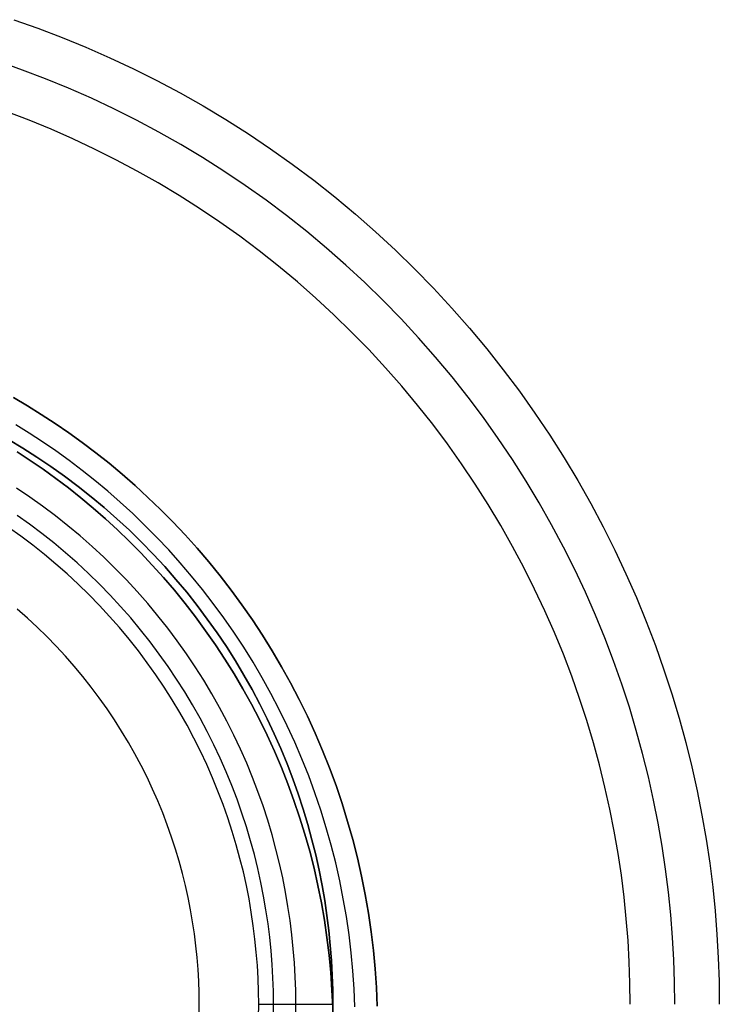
# Model space of a CAD drawing. Header units: millimetres. Extents: x 3618.4 to 3688.4, y 1698.4 to 1768.4.
# Tile 4 of 4: x 3664.9 to 3688.4, y 1733.4 to 1766.5. Entities that reach past the tile are written whole.
import ezdxf

# ---------------------------------------------------------------- set-up
doc = ezdxf.new("R2010")
doc.units = ezdxf.units.MM
doc.header["$MEASUREMENT"] = 0
for name, color, linetype in [('Layer 02', 7, 'Continuous'), ('Layer 03', 7, 'Continuous'), ('Layer 05', 7, 'Continuous')]:
    doc.layers.add(name, color=color, linetype=linetype)

msp = doc.modelspace()

# ---------------------------------------------------------------- linework, layer by layer
at = {"layer": 'Layer 02', "color": 192}
for points in [[(3664.65280529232, 1753.82965170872), (3665.12073253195, 1753.552524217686), (3665.586513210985, 1753.262449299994), (3666.049679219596, 1752.959334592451), (3666.509750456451, 1752.643107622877), (3666.966235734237, 1752.313716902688), (3667.418633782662, 1751.971132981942), (3667.866434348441, 1751.615349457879), (3668.30911939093, 1751.246383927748), (3668.746164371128, 1750.864278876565), (3669.17703963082, 1750.469102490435), (3669.601211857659, 1750.060949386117), (3670.018145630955, 1749.639941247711), (3670.427305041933, 1749.206227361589), (3670.828155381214, 1748.75998504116), (3671.220164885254, 1748.301419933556), (3671.602806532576, 1747.830766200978), (3671.975559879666, 1747.348286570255), (3672.337912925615, 1746.854272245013), (3672.689363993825, 1746.349042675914), (3673.029423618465, 1745.83294518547), (3673.357616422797, 1745.306354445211), (3673.673482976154, 1744.769671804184), (3673.976581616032, 1744.223324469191), (3674.266490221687, 1743.667764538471), (3674.542807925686, 1743.103467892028), (3674.805156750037, 1742.530932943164), (3675.053183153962, 1741.950679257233), (3675.286559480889, 1741.363246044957), (3675.504985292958, 1740.769190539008), (3675.708188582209, 1740.169086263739), (3675.895926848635, 1739.56352120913), (3676.067988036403, 1738.953095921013), (3676.22419132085, 1738.338421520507), (3676.364387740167, 1737.720117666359), (3676.488460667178, 1737.09881047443), (3676.596326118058, 1736.475130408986), (3676.687932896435, 1735.849710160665), (3676.763262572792, 1735.223182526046), (3676.822329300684, 1734.596178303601), (3676.865179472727, 1733.969324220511), (3676.891891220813, 1733.343240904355)], [(3664.65280529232, 1753.82965170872), (3665.12073253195, 1753.552524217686), (3665.586513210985, 1753.262449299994), (3666.049679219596, 1752.959334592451), (3666.509750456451, 1752.643107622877), (3666.966235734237, 1752.313716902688), (3667.418633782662, 1751.971132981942), (3667.866434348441, 1751.615349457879), (3668.30911939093, 1751.246383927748), (3668.746164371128, 1750.864278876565), (3669.17703963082, 1750.469102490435), (3669.601211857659, 1750.060949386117), (3670.018145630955, 1749.639941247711), (3670.427305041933, 1749.206227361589), (3670.828155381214, 1748.75998504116), (3671.220164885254, 1748.301419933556), (3671.602806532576, 1747.830766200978), (3671.975559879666, 1747.348286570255), (3672.337912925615, 1746.854272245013), (3672.689363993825, 1746.349042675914), (3673.029423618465, 1745.83294518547), (3673.357616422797, 1745.306354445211), (3673.673482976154, 1744.769671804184), (3673.976581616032, 1744.223324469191), (3674.266490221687, 1743.667764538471), (3674.542807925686, 1743.103467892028), (3674.805156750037, 1742.530932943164), (3675.053183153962, 1741.950679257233), (3675.286559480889, 1741.363246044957), (3675.504985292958, 1740.769190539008), (3675.708188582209, 1740.169086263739), (3675.895926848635, 1739.56352120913), (3676.067988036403, 1738.953095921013), (3676.22419132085, 1738.338421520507), (3676.364387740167, 1737.720117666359), (3676.488460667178, 1737.09881047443), (3676.596326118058, 1736.475130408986), (3676.687932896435, 1735.849710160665), (3676.763262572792, 1735.223182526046), (3676.822329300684, 1734.596178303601), (3676.865179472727, 1733.969324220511), (3676.891891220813, 1733.343240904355)], [(3676.891891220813, 1733.343240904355), (3676.865179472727, 1733.969324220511), (3676.822329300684, 1734.596178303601), (3676.763262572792, 1735.223182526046), (3676.687932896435, 1735.849710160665), (3676.596326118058, 1736.475130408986), (3676.488460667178, 1737.09881047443), (3676.364387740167, 1737.720117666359), (3676.22419132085, 1738.338421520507), (3676.067988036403, 1738.953095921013), (3675.895926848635, 1739.56352120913), (3675.708188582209, 1740.169086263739), (3675.504985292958, 1740.769190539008), (3675.286559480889, 1741.363246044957), (3675.053183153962, 1741.950679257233), (3674.805156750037, 1742.530932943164), (3674.542807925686, 1743.103467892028), (3674.266490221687, 1743.667764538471), (3673.976581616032, 1744.223324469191), (3673.673482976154, 1744.769671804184), (3673.357616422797, 1745.306354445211), (3673.029423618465, 1745.83294518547), (3672.689363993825, 1746.349042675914), (3672.337912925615, 1746.854272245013), (3671.975559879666, 1747.348286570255), (3671.602806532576, 1747.830766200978), (3671.220164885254, 1748.301419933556), (3670.828155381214, 1748.75998504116), (3670.427305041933, 1749.206227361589), (3670.018145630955, 1749.639941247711), (3669.601211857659, 1750.060949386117), (3669.17703963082, 1750.469102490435), (3668.746164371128, 1750.864278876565), (3668.30911939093, 1751.246383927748), (3667.866434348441, 1751.615349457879), (3667.418633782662, 1751.971132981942), (3666.966235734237, 1752.313716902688), (3666.509750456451, 1752.643107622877), (3666.049679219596, 1752.959334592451), (3665.586513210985, 1753.262449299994), (3665.12073253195, 1753.552524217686), (3664.65280529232, 1753.82965170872)], [(3676.142225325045, 1733.320856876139), (3676.116331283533, 1733.927774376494), (3676.07479285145, 1734.535439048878), (3676.017534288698, 1735.143249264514), (3675.944510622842, 1735.750597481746), (3675.855708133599, 1736.356872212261), (3675.751144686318, 1736.961460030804), (3675.630869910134, 1737.563747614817), (3675.494965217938, 1738.16312379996), (3675.343543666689, 1738.758981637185), (3675.176749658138, 1739.35072043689), (3674.994758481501, 1739.937747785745), (3674.797775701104, 1740.519481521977), (3674.586036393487, 1741.095351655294), (3674.359804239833, 1741.664802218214), (3674.119370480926, 1742.227293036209), (3673.865052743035, 1742.782301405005), (3673.59719374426, 1743.329323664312), (3673.316159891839, 1743.867876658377), (3673.022339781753, 1744.397499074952), (3672.716142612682, 1744.917752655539), (3672.39799652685, 1745.428223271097), (3672.06834689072, 1745.928521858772), (3671.727654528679, 1746.418285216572), (3671.376393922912, 1746.897176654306), (3671.01505139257, 1747.364886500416), (3670.644123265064, 1747.82113246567), (3670.264114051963, 1748.265659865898), (3669.875534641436, 1748.69824170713), (3669.478900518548, 1749.118678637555), (3669.074730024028, 1749.526798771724), (3668.663542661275, 1749.922457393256), (3668.245857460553, 1750.305536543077), (3667.82219140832, 1750.675944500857), (3667.393057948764, 1751.03361516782), (3666.95896556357, 1751.378507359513), (3666.520416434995, 1751.71060401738), (3666.077905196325, 1752.029911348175), (3665.631917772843, 1752.336457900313), (3665.182930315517, 1752.630293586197), (3664.731408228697, 1752.911488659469)], [(3675.392559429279, 1733.298472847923), (3675.367483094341, 1733.886224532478), (3675.327256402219, 1734.474699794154), (3675.271806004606, 1735.063316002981), (3675.20108834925, 1735.651484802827), (3675.115090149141, 1736.238614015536), (3675.013828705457, 1736.824109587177), (3674.8973520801, 1737.407377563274), (3674.765739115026, 1737.987826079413), (3674.619099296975, 1738.564867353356), (3674.457572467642, 1739.13791966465), (3674.281328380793, 1739.706409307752), (3674.090566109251, 1740.269772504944), (3673.885513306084, 1740.827457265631), (3673.666425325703, 1741.378925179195), (3673.433584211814, 1741.923653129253), (3673.187297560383, 1742.461134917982), (3672.927897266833, 1742.990882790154), (3672.655738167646, 1743.512428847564), (3672.371196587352, 1744.025326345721), (3672.074668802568, 1744.529150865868), (3671.766569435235, 1745.023501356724), (3671.447329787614, 1745.50800104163), (3671.117396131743, 1745.982298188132), (3670.777227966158, 1746.446066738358), (3670.427296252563, 1746.899006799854), (3670.068081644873, 1747.340844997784), (3669.700072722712, 1747.771334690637), (3669.323764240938, 1748.190256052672), (3668.939655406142, 1748.597416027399), (3668.548248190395, 1748.992648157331), (3668.15004569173, 1749.375812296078), (3667.745550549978, 1749.746794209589), (3667.33526342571, 1750.105505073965), (3666.919681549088, 1750.451880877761), (3666.499297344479, 1750.785881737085), (3666.074597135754, 1751.107491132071), (3665.646059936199, 1751.416715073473), (3665.21415632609, 1751.713581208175), (3664.779347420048, 1751.9981378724)], [(3664.779347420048, 1751.9981378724), (3665.21415632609, 1751.713581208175), (3665.646059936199, 1751.416715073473), (3666.074597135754, 1751.107491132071), (3666.499297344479, 1750.785881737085), (3666.919681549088, 1750.451880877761), (3667.33526342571, 1750.105505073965), (3667.745550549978, 1749.746794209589), (3668.15004569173, 1749.375812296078), (3668.548248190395, 1748.992648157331), (3668.939655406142, 1748.597416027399), (3669.323764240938, 1748.190256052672), (3669.700072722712, 1747.771334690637), (3670.068081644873, 1747.340844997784), (3670.427296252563, 1746.899006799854), (3670.777227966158, 1746.446066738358), (3671.117396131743, 1745.982298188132), (3671.447329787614, 1745.50800104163), (3671.766569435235, 1745.023501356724), (3672.074668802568, 1744.529150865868), (3672.371196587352, 1744.025326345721), (3672.655738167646, 1743.512428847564), (3672.927897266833, 1742.990882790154), (3673.187297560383, 1742.461134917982), (3673.433584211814, 1741.923653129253), (3673.666425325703, 1741.378925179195), (3673.885513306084, 1740.827457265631), (3674.090566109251, 1740.269772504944), (3674.281328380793, 1739.706409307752), (3674.457572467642, 1739.13791966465), (3674.619099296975, 1738.564867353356), (3674.765739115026, 1737.987826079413), (3674.8973520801, 1737.407377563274), (3675.013828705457, 1736.824109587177), (3675.115090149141, 1736.238614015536), (3675.20108834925, 1735.651484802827), (3675.271806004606, 1735.063316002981), (3675.327256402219, 1734.474699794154), (3675.367483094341, 1733.886224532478), (3675.392559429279, 1733.298472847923)], [(3675.392559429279, 1733.298472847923), (3675.367483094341, 1733.886224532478), (3675.327256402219, 1734.474699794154), (3675.271806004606, 1735.063316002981), (3675.20108834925, 1735.651484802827), (3675.115090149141, 1736.238614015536), (3675.013828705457, 1736.824109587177), (3674.8973520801, 1737.407377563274), (3674.765739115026, 1737.987826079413), (3674.619099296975, 1738.564867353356), (3674.457572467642, 1739.13791966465), (3674.281328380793, 1739.706409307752), (3674.090566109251, 1740.269772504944), (3673.885513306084, 1740.827457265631), (3673.666425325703, 1741.378925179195), (3673.433584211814, 1741.923653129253), (3673.187297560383, 1742.461134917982), (3672.927897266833, 1742.990882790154), (3672.655738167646, 1743.512428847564), (3672.371196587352, 1744.025326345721), (3672.074668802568, 1744.529150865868), (3671.766569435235, 1745.023501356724), (3671.447329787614, 1745.50800104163), (3671.117396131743, 1745.982298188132), (3670.777227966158, 1746.446066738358), (3670.427296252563, 1746.899006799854), (3670.068081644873, 1747.340844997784), (3669.700072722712, 1747.771334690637), (3669.323764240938, 1748.190256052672), (3668.939655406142, 1748.597416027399), (3668.548248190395, 1748.992648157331), (3668.15004569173, 1749.375812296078), (3667.745550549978, 1749.746794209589), (3667.33526342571, 1750.105505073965), (3666.919681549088, 1750.451880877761), (3666.499297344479, 1750.785881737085), (3666.074597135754, 1751.107491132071), (3665.646059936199, 1751.416715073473), (3665.21415632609, 1751.713581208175), (3664.779347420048, 1751.9981378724)]]:
    msp.add_lwpolyline(points, dxfattribs=at)
at = {"layer": 'Layer 03', "color": 5}
for points in [[(3664.485380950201, 1752.411520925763), (3664.966386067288, 1752.122736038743), (3665.441270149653, 1751.82086487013), (3665.909507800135, 1751.506097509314), (3666.370581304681, 1751.178651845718), (3666.823982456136, 1750.838773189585), (3667.269214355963, 1750.486733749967), (3667.705793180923, 1750.122831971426), (3668.133249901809, 1749.747391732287), (3668.551131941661, 1749.360761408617), (3668.959004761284, 1748.963312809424), (3669.356453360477, 1748.555439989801), (3669.743083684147, 1748.137557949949), (3670.118523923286, 1747.710101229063), (3670.482425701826, 1747.273522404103), (3670.834465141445, 1746.828290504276), (3671.174343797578, 1746.374889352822), (3671.501789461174, 1745.913815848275), (3671.81655682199, 1745.445578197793), (3672.118427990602, 1744.970694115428), (3672.407212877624, 1744.489688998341), (3672.682749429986, 1744.003094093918), (3672.944903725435, 1743.511444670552), (3673.193569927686, 1743.015278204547), (3673.428670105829, 1742.515132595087), (3673.650153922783, 1742.011544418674), (3673.857998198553, 1741.505047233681), (3674.052206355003, 1740.9961699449), (3674.232807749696, 1740.485435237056), (3674.399856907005, 1739.973358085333), (3674.553432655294, 1739.460444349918), (3674.69363717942, 1738.947189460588), (3674.82059499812, 1738.434077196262), (3674.934451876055, 1737.921578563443), (3675.035373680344, 1737.410150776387), (3675.123545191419, 1736.900236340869), (3675.199168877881, 1736.392262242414), (3675.262463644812, 1735.886639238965), (3675.313663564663, 1735.38376125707), (3675.353016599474, 1734.884004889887), (3675.380783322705, 1734.387728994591), (3675.397235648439, 1733.895274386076), (3675.40265557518, 1733.40696362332)], [(3675.40265557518, 1733.40696362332), (3675.397235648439, 1733.895274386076), (3675.380783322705, 1734.387728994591), (3675.353016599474, 1734.884004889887), (3675.313663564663, 1735.38376125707), (3675.262463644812, 1735.886639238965), (3675.199168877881, 1736.392262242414), (3675.123545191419, 1736.900236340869), (3675.035373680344, 1737.410150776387), (3674.934451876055, 1737.921578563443), (3674.82059499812, 1738.434077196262), (3674.69363717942, 1738.947189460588), (3674.553432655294, 1739.460444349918), (3674.399856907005, 1739.973358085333), (3674.232807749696, 1740.485435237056), (3674.052206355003, 1740.9961699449), (3673.857998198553, 1741.505047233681), (3673.650153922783, 1742.011544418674), (3673.428670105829, 1742.515132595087), (3673.193569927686, 1743.015278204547), (3672.944903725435, 1743.511444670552), (3672.682749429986, 1744.003094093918), (3672.407212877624, 1744.489688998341), (3672.118427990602, 1744.970694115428), (3671.81655682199, 1745.445578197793), (3671.501789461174, 1745.913815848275), (3671.174343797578, 1746.374889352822), (3670.834465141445, 1746.828290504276), (3670.482425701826, 1747.273522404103), (3670.118523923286, 1747.710101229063), (3669.743083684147, 1748.137557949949), (3669.356453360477, 1748.555439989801), (3668.959004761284, 1748.963312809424), (3668.551131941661, 1749.360761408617), (3668.133249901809, 1749.747391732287), (3667.705793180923, 1750.122831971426), (3667.269214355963, 1750.486733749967), (3666.823982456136, 1750.838773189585), (3666.370581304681, 1751.178651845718), (3665.909507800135, 1751.506097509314), (3665.441270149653, 1751.82086487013), (3664.966386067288, 1752.122736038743), (3664.485380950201, 1752.411520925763)], [(3674.15265557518, 1733.40696362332), (3674.147543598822, 1733.867529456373), (3674.132026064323, 1734.332003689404), (3674.105836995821, 1734.80008209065), (3674.068719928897, 1735.271443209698), (3674.020429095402, 1735.745748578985), (3673.960730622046, 1736.222643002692), (3673.889403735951, 1736.701754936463), (3673.806241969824, 1737.182696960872), (3673.711054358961, 1737.665066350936), (3673.603666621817, 1738.148445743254), (3673.483922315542, 1738.632403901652), (3673.35168395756, 1739.116496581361), (3673.206834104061, 1739.6002674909), (3673.049276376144, 1740.083249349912), (3672.878936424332, 1740.564965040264), (3672.695762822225, 1741.044928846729), (3672.499727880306, 1741.522647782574), (3672.290828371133, 1741.997622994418), (3672.069086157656, 1742.469351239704), (3671.834548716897, 1742.937326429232), (3671.587289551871, 1743.401041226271), (3671.327408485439, 1743.859988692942), (3671.055031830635, 1744.313663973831), (3670.770312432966, 1744.761566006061), (3670.473429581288, 1745.203199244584), (3670.164588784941, 1745.638075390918), (3669.844021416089, 1746.065715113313), (3669.511984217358, 1746.485649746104), (3669.168758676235, 1746.897422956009), (3668.814650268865, 1747.300592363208), (3668.449987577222, 1747.694731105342), (3668.075121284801, 1748.079429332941), (3667.690423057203, 1748.454295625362), (3667.296284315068, 1748.818958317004), (3666.893114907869, 1749.173066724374), (3666.481341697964, 1749.516292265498), (3666.061407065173, 1749.848329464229), (3665.633767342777, 1750.168896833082), (3665.198891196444, 1750.477737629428), (3664.757257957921, 1750.774620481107)], [(3673.40265557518, 1733.40696362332), (3673.397728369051, 1733.850882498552), (3673.382771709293, 1734.298568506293), (3673.357529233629, 1734.749728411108), (3673.321753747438, 1735.204052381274), (3673.275208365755, 1735.661214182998), (3673.217667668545, 1736.12087145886), (3673.14891886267, 1736.582666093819), (3673.068762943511, 1737.046224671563), (3672.977015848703, 1737.511159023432), (3672.873509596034, 1737.977066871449), (3672.758093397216, 1738.44353256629), (3672.63063473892, 1738.910127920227), (3672.491020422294, 1739.37641313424), (3672.339157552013, 1739.841937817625), (3672.174974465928, 1740.306242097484), (3671.998421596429, 1740.768857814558), (3671.80947225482, 1741.229309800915), (3671.608123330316, 1741.687117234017), (3671.394395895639, 1742.141795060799), (3671.168335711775, 1742.59285548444), (3670.930013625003, 1743.039809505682), (3670.679525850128, 1743.482168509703), (3670.416994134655, 1743.919445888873), (3670.142565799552, 1744.351158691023), (3669.856413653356, 1744.77682928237), (3669.55873577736, 1745.195987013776), (3669.249755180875, 1745.608169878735), (3668.929719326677, 1746.012926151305), (3668.598899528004, 1746.409815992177), (3668.257590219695, 1746.798413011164), (3667.906108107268, 1747.178305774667), (3667.544791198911, 1747.549099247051), (3667.173997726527, 1747.910416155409), (3666.794104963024, 1748.261898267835), (3666.405507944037, 1748.603207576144), (3666.008618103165, 1748.934027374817), (3665.603861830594, 1749.254063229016), (3665.191678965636, 1749.563043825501), (3664.77252123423, 1749.860721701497)], [(3672.90265557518, 1733.40696362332), (3672.897851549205, 1733.839784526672), (3672.883268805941, 1734.276278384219), (3672.858657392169, 1734.716159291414), (3672.823776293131, 1735.159125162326), (3672.77839454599, 1735.604857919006), (3672.722292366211, 1736.053023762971), (3672.655262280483, 1736.503273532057), (3672.577110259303, 1736.955243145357), (3672.487656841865, 1737.408554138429), (3672.386738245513, 1737.862814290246), (3672.274207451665, 1738.317618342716), (3672.149935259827, 1738.772548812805), (3672.013811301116, 1739.227176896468), (3671.865745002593, 1739.681063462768), (3671.70566649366, 1740.133760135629), (3671.533527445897, 1740.584810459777), (3671.349301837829, 1741.033751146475), (3671.152986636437, 1741.48011339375), (3670.944602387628, 1741.923424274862), (3670.72419370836, 1742.363208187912), (3670.491829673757, 1742.798988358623), (3670.247604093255, 1743.230288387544), (3669.991635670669, 1743.656633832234), (3669.724068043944, 1744.07755381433), (3669.445069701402, 1744.492582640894), (3669.154833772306, 1744.901261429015), (3668.853577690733, 1745.303139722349), (3668.54154273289, 1745.697777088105), (3668.218993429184, 1746.084744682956), (3667.886216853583, 1746.463626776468), (3667.543521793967, 1746.834022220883), (3667.191237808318, 1747.195545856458), (3666.829714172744, 1747.547829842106), (3666.459318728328, 1747.890524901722), (3666.080436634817, 1748.223301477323), (3665.693469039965, 1748.54585078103), (3665.298831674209, 1748.857885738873), (3664.896953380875, 1749.159141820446), (3664.488274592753, 1749.449377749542)], [(3672.90265557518, 1733.40696362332), (3672.897851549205, 1733.839784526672), (3672.883268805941, 1734.276278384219), (3672.858657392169, 1734.716159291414), (3672.823776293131, 1735.159125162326), (3672.77839454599, 1735.604857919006), (3672.722292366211, 1736.053023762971), (3672.655262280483, 1736.503273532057), (3672.577110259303, 1736.955243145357), (3672.487656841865, 1737.408554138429), (3672.386738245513, 1737.862814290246), (3672.274207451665, 1738.317618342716), (3672.149935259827, 1738.772548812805), (3672.013811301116, 1739.227176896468), (3671.865745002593, 1739.681063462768), (3671.70566649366, 1740.133760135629), (3671.533527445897, 1740.584810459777), (3671.349301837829, 1741.033751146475), (3671.152986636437, 1741.48011339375), (3670.944602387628, 1741.923424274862), (3670.72419370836, 1742.363208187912), (3670.491829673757, 1742.798988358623), (3670.247604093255, 1743.230288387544), (3669.991635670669, 1743.656633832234), (3669.724068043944, 1744.07755381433), (3669.445069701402, 1744.492582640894), (3669.154833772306, 1744.901261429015), (3668.853577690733, 1745.303139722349), (3668.54154273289, 1745.697777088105), (3668.218993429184, 1746.084744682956), (3667.886216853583, 1746.463626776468), (3667.543521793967, 1746.834022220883), (3667.191237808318, 1747.195545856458), (3666.829714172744, 1747.547829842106), (3666.459318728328, 1747.890524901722), (3666.080436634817, 1748.223301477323), (3665.693469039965, 1748.54585078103), (3665.298831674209, 1748.857885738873), (3664.896953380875, 1749.159141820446), (3664.488274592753, 1749.449377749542)], [(3670.90265557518, 1733.40696362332), (3670.898344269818, 1733.795392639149), (3670.885257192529, 1734.187117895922), (3670.863170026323, 1734.581882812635), (3670.831866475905, 1734.97941628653), (3670.791139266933, 1735.379432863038), (3670.740791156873, 1735.781632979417), (3670.680635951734, 1736.185703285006), (3670.61049952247, 1736.591317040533), (3670.530220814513, 1736.998134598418), (3670.439652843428, 1737.405803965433), (3670.338663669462, 1737.813961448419), (3670.227137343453, 1738.222232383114), (3670.104974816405, 1738.630231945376), (3669.972094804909, 1739.037566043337), (3669.828434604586, 1739.443832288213), (3669.673950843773, 1739.848621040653), (3669.508620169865, 1740.251516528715), (3669.332439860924, 1740.65209803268), (3669.145428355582, 1741.049941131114), (3668.947625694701, 1741.4446190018), (3668.739093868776, 1741.835703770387), (3668.519917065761, 1742.222767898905), (3668.290201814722, 1742.605385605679), (3668.050077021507, 1742.98313430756), (3667.799693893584, 1743.355596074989), (3667.539225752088, 1743.722359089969), (3667.268867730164, 1744.083019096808), (3666.98883635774, 1744.437180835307), (3666.699369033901, 1744.78445944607), (3666.400723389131, 1745.124481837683), (3666.093176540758, 1745.456888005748), (3665.777024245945, 1745.781332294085), (3665.452579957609, 1746.097484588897), (3665.120173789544, 1746.405031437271), (3664.780151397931, 1746.703677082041)], [(3670.898344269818, 1733.018534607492), (3670.90265557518, 1733.40696362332)], [(3672.897851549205, 1732.974142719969), (3672.90265557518, 1733.40696362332)], [(3672.897851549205, 1732.974142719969), (3672.90265557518, 1733.40696362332)], [(3672.90265557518, 1733.40696362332), (3675.40265557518, 1733.40696362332)], [(3673.397728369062, 1732.963044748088), (3673.40265557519, 1733.40696362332)], [(3674.147543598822, 1732.946397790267), (3674.15265557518, 1733.40696362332)], [(3675.40265557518, 1733.40696362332), (3675.397235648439, 1732.918652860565)], [(3675.397235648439, 1732.918652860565), (3675.40265557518, 1733.40696362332)]]:
    msp.add_lwpolyline(points, dxfattribs=at)
at = {"layer": 'Layer 03', "color": 5, "extrusion": (0, 1, 0)}
for points in [[(-3653.40265557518, 75.2689529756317), (-3670.947047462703, 75.26944569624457), (-3670.991816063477, 75.27094136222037), (-3671.036932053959, 75.27346560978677), (-3671.082364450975, 75.27704315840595), (-3671.128080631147, 75.2816976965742), (-3671.174046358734, 75.28745176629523), (-3671.22022582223, 75.29432664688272), (-3671.266581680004, 75.30234223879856), (-3671.313075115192, 75.31151694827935), (-3671.359665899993, 75.32186757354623), (-3671.406312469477, 75.3334091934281), (-3671.452972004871, 75.34615505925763), (-3671.499600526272, 75.36011649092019), (-3671.546152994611, 75.3753027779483), (-3671.592583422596, 75.39172108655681), (-3671.638844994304, 75.40937637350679), (-3671.684890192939, 75.42827130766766), (-3671.73067093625, 75.44840620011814), (-3671.776138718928, 75.46977894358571), (-3671.821244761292, 75.49238496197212), (-3671.865940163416, 75.5162171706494), (-3671.910176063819, 75.54126594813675), (-3671.953903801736, 75.56751911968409), (-3671.99707508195, 75.59496195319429), (-3672.039642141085, 75.62357716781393), (-3672.081557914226, 75.65334495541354), (-3672.122776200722, 75.684243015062), (-3672.163251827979, 75.71624660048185), (-3672.202940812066, 75.7493285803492), (-3672.241800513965, 75.78345951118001), (-3672.279789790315, 75.81860772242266), (-3672.316869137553, 75.85473941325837), (-3672.353000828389, 75.89181876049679), (-3672.388149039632, 75.92980803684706), (-3672.422279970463, 75.96866773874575), (-3672.45536195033, 76.00835672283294), (-3672.48736553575, 76.04883235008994), (-3672.518263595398, 76.09005063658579), (-3672.548031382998, 76.13196640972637), (-3672.576646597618, 76.17453346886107), (-3672.604089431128, 76.21770474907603), (-3672.630342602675, 76.261432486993), (-3672.655391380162, 76.30566838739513), (-3672.67922358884, 76.35036378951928), (-3672.701829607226, 76.3954698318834), (-3672.723202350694, 76.44093761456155), (-3672.743337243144, 76.48671835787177), (-3672.762232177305, 76.53276355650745), (-3672.779887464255, 76.57902512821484), (-3672.796305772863, 76.62545555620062), (-3672.811492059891, 76.67200802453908), (-3672.825453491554, 76.71863654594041), (-3672.838199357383, 76.76529608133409), (-3672.849740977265, 76.81194265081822), (-3672.860091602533, 76.8585334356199), (-3672.869266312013, 76.9050268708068), (-3672.877281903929, 76.95138272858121), (-3672.884156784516, 76.9975621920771), (-3672.889910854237, 77.04352791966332), (-3672.894565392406, 77.08924409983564), (-3672.898142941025, 77.13467649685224), (-3672.900667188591, 77.17979248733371), (-3672.902162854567, 77.22456108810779), (-3672.90265557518, 165.231047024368)], [(-3675.40265557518, 165.231047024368), (-3675.402162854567, 74.72456108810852), (-3675.400667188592, 74.67979248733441), (-3675.398142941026, 74.63467649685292), (-3675.394565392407, 74.58924409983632), (-3675.389910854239, 74.54352791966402), (-3675.384156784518, 74.49756219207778), (-3675.37728190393, 74.45138272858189), (-3675.369266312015, 74.40502687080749), (-3675.360091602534, 74.35853343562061), (-3675.349740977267, 74.31194265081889), (-3675.338199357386, 74.26529608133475), (-3675.325453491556, 74.21863654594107), (-3675.311492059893, 74.17200802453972), (-3675.296305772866, 74.12545555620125), (-3675.279887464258, 74.07902512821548), (-3675.262232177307, 74.03276355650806), (-3675.243337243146, 73.98671835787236), (-3675.223202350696, 73.94093761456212), (-3675.20182960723, 73.89546983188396), (-3675.179223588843, 73.85036378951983), (-3675.155391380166, 73.80566838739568), (-3675.130342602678, 73.76143248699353), (-3675.104089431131, 73.71770474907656), (-3675.076646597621, 73.67453346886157), (-3675.048031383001, 73.63196640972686), (-3675.018263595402, 73.59005063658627), (-3674.987365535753, 73.54883235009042), (-3674.955361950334, 73.50835672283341), (-3674.922279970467, 73.46866773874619), (-3674.888149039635, 73.42980803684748), (-3674.853000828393, 73.39181876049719), (-3674.816869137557, 73.35473941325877), (-3674.779789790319, 73.31860772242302), (-3674.741800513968, 73.28345951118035), (-3674.70294081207, 73.24932858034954), (-3674.663251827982, 73.21624660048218), (-3674.622776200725, 73.18424301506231), (-3674.581557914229, 73.15334495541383), (-3674.539642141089, 73.1235771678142), (-3674.497075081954, 73.09496195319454), (-3674.453903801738, 73.06751911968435), (-3674.410176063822, 73.04126594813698), (-3674.36594016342, 73.01621717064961), (-3674.321244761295, 72.99238496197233), (-3674.276138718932, 72.96977894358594), (-3674.230670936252, 72.94840620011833), (-3674.184890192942, 72.9282713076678), (-3674.138844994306, 72.90937637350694), (-3674.092583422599, 72.89172108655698), (-3674.046152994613, 72.87530277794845), (-3673.999600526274, 72.86011649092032), (-3673.952972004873, 72.84615505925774), (-3673.906312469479, 72.8334091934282), (-3673.859665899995, 72.82186757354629), (-3673.813075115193, 72.81151694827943), (-3673.766581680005, 72.80234223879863), (-3673.720225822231, 72.79432664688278), (-3673.674046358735, 72.78745176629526), (-3673.628080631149, 72.78169769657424), (-3673.582364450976, 72.77704315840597), (-3673.53693205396, 72.7734656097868), (-3673.491816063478, 72.77094136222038), (-3673.447047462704, 72.76944569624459), (-3653.40265557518, 72.7689529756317)]]:
    msp.add_lwpolyline(points, dxfattribs=at)
at = {"layer": 'Layer 05', "color": 255}
for points in [[(3664.663862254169, 1766.545822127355), (3665.476394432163, 1766.258501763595), (3666.285971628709, 1765.949534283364), (3667.091762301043, 1765.618872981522), (3667.892925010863, 1765.266512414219), (3668.688610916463, 1764.892489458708), (3669.477966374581, 1764.496884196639), (3670.260135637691, 1764.079820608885), (3671.034263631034, 1763.641467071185), (3671.799498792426, 1763.182036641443), (3672.55499595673, 1762.701787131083), (3673.299919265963, 1762.201020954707), (3674.033445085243, 1761.6800847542), (3674.754764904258, 1761.139368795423), (3675.463088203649, 1760.579306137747), (3676.157645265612, 1760.000371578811), (3676.837689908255, 1759.403080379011), (3677.502502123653, 1758.787986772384), (3678.151390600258, 1758.155682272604), (3678.783695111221, 1757.506793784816), (3679.398788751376, 1756.841981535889), (3679.99608000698, 1756.161936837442), (3680.575014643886, 1755.46737969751), (3681.135077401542, 1754.759056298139), (3681.67579348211, 1754.037736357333), (3682.196729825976, 1753.304210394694), (3682.697496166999, 1752.559286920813), (3683.177745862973, 1751.803789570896), (3683.637176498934, 1751.038554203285), (3684.075530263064, 1750.264425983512), (3684.492594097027, 1749.482256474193), (3684.888199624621, 1748.692900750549), (3685.262222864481, 1747.897214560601), (3685.614583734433, 1747.096051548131), (3685.945245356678, 1746.290260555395), (3686.254213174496, 1745.480683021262), (3686.541533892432, 1744.668150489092), (3686.807294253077, 1743.853482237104), (3687.051619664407, 1743.037483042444), (3687.274672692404, 1742.220941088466), (3687.476651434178, 1741.40462602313), (3687.657787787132, 1740.58928717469), (3687.818345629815, 1739.775651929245), (3687.958618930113, 1738.96442427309), (3688.078929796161, 1738.156283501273), (3688.179626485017, 1737.351883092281), (3688.261081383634, 1736.551849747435), (3688.323688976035, 1735.756782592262), (3688.367863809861, 1734.967252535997), (3688.394038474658, 1734.183801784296), (3688.402661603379, 1733.40694349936)], [(3664.663866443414, 1766.545821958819), (3665.476398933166, 1766.25850155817), (3666.285976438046, 1765.949534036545), (3667.09176741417, 1765.61887268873), (3667.892930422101, 1765.266512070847), (3668.688616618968, 1764.892489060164), (3669.477972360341, 1764.496883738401), (3670.260141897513, 1764.07982008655), (3671.034270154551, 1763.64146648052), (3671.799505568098, 1763.182035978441), (3672.55500297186, 1762.701786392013), (3673.299926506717, 1762.201020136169), (3674.033452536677, 1761.680083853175), (3674.754772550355, 1761.139367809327), (3675.463096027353, 1760.57930506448), (3676.15765324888, 1760.000370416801), (3676.837698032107, 1759.403079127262), (3677.502510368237, 1758.787985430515), (3678.151398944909, 1758.155680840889), (3678.783703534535, 1757.506792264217), (3679.398797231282, 1756.841979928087), (3679.996088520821, 1756.16193514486), (3680.5750231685, 1755.467377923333), (3681.135085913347, 1754.759054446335), (3681.675801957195, 1754.037734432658), (3682.196738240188, 1753.304208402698), (3682.697504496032, 1752.55928486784), (3683.177754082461, 1751.803787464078), (3683.63718458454, 1751.03855205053), (3684.07553819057, 1750.264423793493), (3684.492601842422, 1749.48225425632), (3684.888207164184, 1748.692898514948), (3685.262230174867, 1747.89721231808), (3685.61459079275, 1747.09604931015), (3685.945252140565, 1746.290258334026), (3686.25421966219, 1745.480680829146), (3686.541540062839, 1744.668148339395), (3686.80730008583, 1743.853480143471), (3687.051625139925, 1743.037481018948), (3687.274677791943, 1742.220939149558), (3687.476656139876, 1741.404624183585), (3687.657792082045, 1740.589285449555), (3687.818349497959, 1739.775650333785), (3687.958622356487, 1738.964422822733), (3688.078932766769, 1738.156282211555), (3688.179628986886, 1737.351881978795), (3688.261083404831, 1736.55184882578), (3688.323690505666, 1735.756781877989), (3688.367864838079, 1734.967252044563), (3688.394038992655, 1734.183801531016), (3688.40266160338, 1733.40694349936)], [(3686.90266160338, 1733.40694349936), (3686.894408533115, 1734.150507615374), (3686.86935612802, 1734.90038167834), (3686.827074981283, 1735.656074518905), (3686.767151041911, 1736.417067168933), (3686.689187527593, 1737.18281318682), (3686.592806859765, 1737.952739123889), (3686.477652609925, 1738.726245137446), (3686.343391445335, 1739.502705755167), (3686.189715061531, 1740.281470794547), (3686.016342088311, 1741.061866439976), (3685.823019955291, 1741.843196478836), (3685.609526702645, 1742.62474369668), (3685.375672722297, 1743.405771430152), (3685.121302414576, 1744.185525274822), (3684.846295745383, 1744.963234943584), (3684.550569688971, 1745.738116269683), (3684.234079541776, 1746.509373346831), (3683.896820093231, 1747.276200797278), (3683.538826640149, 1748.037786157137), (3683.160175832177, 1748.793312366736), (3682.760986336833, 1749.541960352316), (3682.341419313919, 1750.282911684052), (3681.901678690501, 1751.015351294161), (3681.442011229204, 1751.738470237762), (3680.962706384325, 1752.451468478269), (3680.464095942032, 1753.153557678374), (3679.94655344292, 1753.84396397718), (3679.410493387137, 1754.521930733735), (3678.856370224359, 1755.186721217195), (3678.284677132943, 1755.837621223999), (3677.695944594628, 1756.473941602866), (3677.090738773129, 1757.09502066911), (3676.469659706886, 1757.700226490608), (3675.833339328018, 1758.288959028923), (3675.182439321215, 1758.860652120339), (3674.517648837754, 1759.414775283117), (3673.839682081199, 1759.9508353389), (3673.149275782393, 1760.468377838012), (3672.447186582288, 1760.966988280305), (3671.734188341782, 1761.446293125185), (3671.011069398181, 1761.905960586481), (3670.278629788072, 1762.345701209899), (3669.537678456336, 1762.765268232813), (3668.789030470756, 1763.164457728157), (3668.033504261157, 1763.543108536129), (3667.271918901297, 1763.901101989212), (3666.50509145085, 1764.238361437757), (3665.733834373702, 1764.554851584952), (3664.958953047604, 1764.850577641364), (3664.181243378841, 1765.125584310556)], [(3685.402661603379, 1733.40694349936), (3685.394777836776, 1734.117213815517), (3685.370846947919, 1734.833511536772), (3685.330458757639, 1735.555367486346), (3685.273217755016, 1736.282285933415), (3685.198744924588, 1737.013744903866), (3685.106679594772, 1737.749196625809), (3684.996681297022, 1738.488068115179), (3684.868431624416, 1739.229761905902), (3684.72163607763, 1739.973656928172), (3684.556025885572, 1740.719109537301), (3684.37135978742, 1741.465454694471), (3684.167425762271, 1742.212007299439), (3683.944042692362, 1742.958063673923), (3683.701061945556, 1743.702903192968), (3683.438368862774, 1744.445790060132), (3683.155884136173, 1745.185975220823), (3682.853565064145, 1745.922698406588), (3682.531406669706, 1746.655190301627), (3682.189442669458, 1747.382674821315), (3681.827746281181, 1748.104371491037), (3681.446430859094, 1748.81949791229), (3681.045650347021, 1749.527272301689), (3680.62559954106, 1750.226916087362), (3680.186514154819, 1750.917656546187), (3679.728670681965, 1751.598729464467), (3679.252386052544, 1752.269381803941), (3678.758017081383, 1752.928874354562), (3678.24595970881, 1753.576484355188), (3677.716648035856, 1754.211508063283), (3677.170553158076, 1754.833263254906), (3676.608181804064, 1755.441091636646), (3676.030074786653, 1756.034361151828), (3675.436805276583, 1756.612468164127), (3674.828976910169, 1757.174839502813), (3674.207221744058, 1757.720934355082), (3673.572198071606, 1758.250245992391), (3672.924588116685, 1758.762303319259), (3672.26509562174, 1759.256672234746), (3671.594443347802, 1759.732956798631), (3670.913370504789, 1760.190800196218), (3670.222630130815, 1760.629885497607), (3669.522986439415, 1761.049936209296), (3668.815212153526, 1761.450716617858), (3668.100085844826, 1761.832031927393), (3667.378389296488, 1762.193728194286), (3666.650904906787, 1762.535692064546), (3665.918413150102, 1762.857850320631), (3665.181690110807, 1763.160169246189), (3664.441505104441, 1763.442653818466)], [(3685.40266160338, 1733.40694349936), (3685.394778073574, 1734.117213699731), (3685.370847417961, 1734.833511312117), (3685.330459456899, 1735.555367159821), (3685.273218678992, 1736.282285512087), (3685.1987460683, 1737.013744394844), (3685.106680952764, 1737.749196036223), (3684.996682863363, 1738.488067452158), (3684.86843339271, 1739.229761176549), (3684.721638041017, 1739.973656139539), (3684.556028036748, 1740.719108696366), (3684.371362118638, 1741.465453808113), (3684.167428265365, 1742.212006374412), (3683.944045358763, 1742.958062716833), (3683.701064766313, 1743.702902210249), (3683.438371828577, 1744.445789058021), (3683.155887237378, 1745.18597420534), (3682.853568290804, 1745.922697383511), (3682.531410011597, 1746.655189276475), (3682.189446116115, 1747.382673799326), (3681.827749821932, 1748.104370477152), (3681.446434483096, 1748.819496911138), (3681.045654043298, 1749.527271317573), (3680.62560329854, 1750.226915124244), (3680.186517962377, 1750.917655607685), (3679.728674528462, 1751.59872855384), (3679.252389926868, 1752.26938092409), (3678.758020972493, 1752.928873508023), (3678.245963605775, 1753.576483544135), (3677.716651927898, 1754.211507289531), (3677.170557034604, 1754.83326251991), (3676.608185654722, 1755.441090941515), (3676.030078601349, 1756.03436049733), (3675.436809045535, 1756.612467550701), (3674.82898062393, 1757.174838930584), (3674.207225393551, 1757.720933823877), (3673.572201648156, 1758.250245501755), (3672.924591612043, 1758.762302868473), (3672.265099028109, 1759.256671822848), (3671.59444665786, 1759.732956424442), (3670.913373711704, 1760.190799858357), (3670.222633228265, 1760.62988519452), (3669.522989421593, 1761.049935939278), (3668.815215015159, 1761.450716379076), (3668.100088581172, 1761.832031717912), (3667.378391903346, 1762.193728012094), (3666.650907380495, 1762.535691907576), (3665.918415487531, 1762.857850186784), (3665.18169230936, 1763.160169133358), (3664.441507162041, 1763.442653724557)]]:
    msp.add_lwpolyline(points, dxfattribs=at)

doc.saveas('drawing.dxf')
